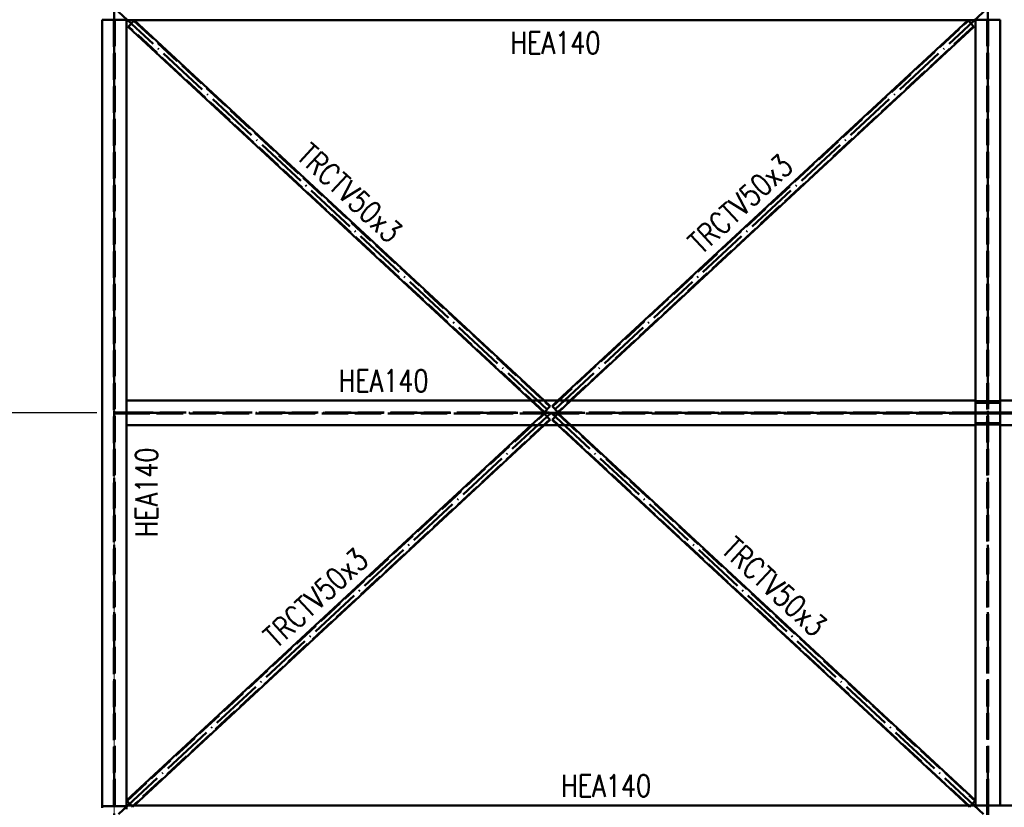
# Paper-space layout 'Layout1' of a CAD drawing. Extents: x -2 to 935, y -36 to 422.
# Tile 5 of 53: x 63 to 175, y 206 to 296. Entities that reach past the tile are written whole.
import ezdxf

# ---------------------------------------------------------------- set-up
doc = ezdxf.new("R2010")
doc.units = 0
for name, pattern in [('ACAD_ISO02W100', [15, 12, -3]), ('ACAD_ISO04W100', [30.5, 24, -3, 0.5, -3]), ('HP_01_CER_B', [8, 5, -1, 1, -1])]:
    doc.linetypes.add(name, pattern=pattern)
doc.layers.get('0').update_dxf_attribs({"linetype": 'CONTINUOUS'})
doc.layers.get('DEFPOINTS').update_dxf_attribs({"color": 132, "linetype": 'CONTINUOUS'})
for name, color, linetype, lineweight in [('SS_1.ET-HALA_TaO-RASTR', 7, 'HP_01_CER_B', 13), ('SS_2.ET-HALA_TaO-VESTAVBA_A1÷B2-VAZBA2', 51, 'CONTINUOUS', 50), ('SS_KOTY', 3, 'CONTINUOUS', 25), ('SS_POPIS_PROFILU', 13, 'CONTINUOUS', 25)]:
    doc.layers.add(name, color=color, linetype=linetype, lineweight=lineweight)
doc.styles.add('ROMANS', font='romans.shx', dxfattribs={"width": 0.8})
doc.styles.add('romans.shx', font='romans.shx', dxfattribs={"height": 5})
doc.dimstyles.new('A-1_(2.5)_50AS', dxfattribs={"dimtxt": 2.5, "dimasz": 2, "dimexe": 1, "dimexo": 2, "dimgap": 0, "dimtad": 0, "dimdec": 1, "dimlfac": 50, "dimrnd": 1, "dimtxsty": 'ROMANS', "dimblk1": 'OBLIQUE', "dimblk2": 'OBLIQUE', "dimsah": 1, "dimcen": 2, "dimclrd": 256, "dimclre": 256, "dimclrt": 256, "dimadec": 1, "dimazin": 2, "dimtfac": 0.714286, "dimtdec": 1, "dimtmove": 0, "dimatfit": 3, "dimldrblk": 'OPEN', "dimfxl": 1, "dimtvp": 1.142857, "dimtfill": 1, "dimtolj": 1, "dimlwd": -1, "dimlwe": -1, "dimarcsym": 0})

# ---------------------------------------------------------------- blocks, each defined once
blk = doc.blocks.new('_Oblique')
at = {"color": 0, "linetype": 'ByBlock', "lineweight": -2}
blk.add_line((-0.5, -0.5), (0.5, 0.5), dxfattribs=at)
blk = doc.blocks.new('*D18')
at = {"layer": 'DEFPOINTS', "color": 0, "transparency": 16777216}
for p in [(57.03, 250.97), (73.54, 250.97, -9800), (73.54, 204.97, -9801.32)]:
    blk.add_point(p, dxfattribs=at)
at = {"layer": 'SS_KOTY', "transparency": 16777216}
for p, q in [((71.54, 250.97), (56.03, 250.97)), ((57.03, 204.97), (57.03, 250.97)), ((71.54, 204.97), (56.03, 204.97))]:
    blk.add_line(p, q, dxfattribs=at)
at = {"layer": 'SS_KOTY', "transparency": 16777216, "xscale": 2, "yscale": 2, "zscale": 2}
for p, rotation in [((57.03, 250.97), 90), ((57.03, 204.97), 270)]:
    blk.add_blockref('_Oblique', p, dxfattribs=dict(at, rotation=rotation))
at = {"layer": 'SS_KOTY', "transparency": 16777216, "insert": (54.17, 227.97), "char_height": 2.5, "attachment_point": 5, "rotation": 90, "style": 'ROMANS', "bg_fill": 3, "box_fill_scale": 1.1, "bg_fill_color": 256, "bg_fill_true_color": 13158600, "bg_fill_transparency": 0}
blk.add_mtext('\\A1;2300', dxfattribs=at)
blk = doc.blocks.new('_OPEN')
at = {"color": 0, "linetype": 'ByBlock'}
for p, q in [((-1, 0.167), (0, 0)), ((0, 0), (-1, -0.167)), ((0, 0), (-1, 0))]:
    blk.add_line(p, q, dxfattribs=at)
blk = doc.blocks.new('*D19')
at = {"layer": 'DEFPOINTS', "color": 0, "transparency": 16777216}
for p in [(57.03, 296.97), (73.54, 296.97, -9801.32), (73.54, 250.97, -9800)]:
    blk.add_point(p, dxfattribs=at)
at = {"layer": 'SS_KOTY', "transparency": 16777216}
for p, q in [((71.54, 296.97), (56.03, 296.97)), ((57.03, 250.97), (57.03, 296.97)), ((71.54, 250.97), (56.03, 250.97))]:
    blk.add_line(p, q, dxfattribs=at)
at = {"layer": 'SS_KOTY', "transparency": 16777216, "xscale": 2, "yscale": 2, "zscale": 2}
for p, rotation in [((57.03, 296.97), 90), ((57.03, 250.97), 270)]:
    blk.add_blockref('_Oblique', p, dxfattribs=dict(at, rotation=rotation))
at = {"layer": 'SS_KOTY', "transparency": 16777216, "insert": (54.17, 273.97), "char_height": 2.5, "attachment_point": 5, "rotation": 90, "style": 'ROMANS', "bg_fill": 3, "box_fill_scale": 1.1, "bg_fill_color": 256, "bg_fill_true_color": 13158600, "bg_fill_transparency": 0}
blk.add_mtext('\\A1;2300', dxfattribs=at)
blk = doc.blocks.new('*D21')
at = {"layer": 'DEFPOINTS', "color": 0, "transparency": 16777216}
for p in [(73.54, 296.97, -9801.32), (51.03, 204.97), (73.54, 204.97, -9801.32)]:
    blk.add_point(p, dxfattribs=at)
at = {"layer": 'SS_KOTY', "transparency": 16777216}
for p, q in [((71.54, 296.97), (50.03, 296.97)), ((51.03, 296.97), (51.03, 204.97)), ((71.54, 204.97), (50.03, 204.97))]:
    blk.add_line(p, q, dxfattribs=at)
at = {"layer": 'SS_KOTY', "transparency": 16777216, "xscale": 2, "yscale": 2, "zscale": 2}
for p, rotation in [((51.03, 296.97), 90), ((51.03, 204.97), 270)]:
    blk.add_blockref('_Oblique', p, dxfattribs=dict(at, rotation=rotation))
at = {"layer": 'SS_KOTY', "transparency": 16777216, "insert": (48.17, 250.97), "char_height": 2.5, "attachment_point": 5, "rotation": 90, "style": 'ROMANS', "bg_fill": 3, "box_fill_scale": 1.1, "bg_fill_color": 256, "bg_fill_true_color": 13158600, "bg_fill_transparency": 0}
blk.add_mtext('\\A1;4600', dxfattribs=at)
blk = doc.blocks.new('*D23')
at = {"layer": 'DEFPOINTS', "color": 0, "transparency": 16777216}
for p in [(64.54, 325.97, -9790), (45.03, 65.97), (64.54, 65.97, -9790)]:
    blk.add_point(p, dxfattribs=at)
at = {"layer": 'SS_KOTY', "transparency": 16777216}
for p, q in [((62.54, 325.97), (44.03, 325.97)), ((45.03, 325.97), (45.03, 65.97)), ((62.54, 65.97), (44.03, 65.97))]:
    blk.add_line(p, q, dxfattribs=at)
at = {"layer": 'SS_KOTY', "transparency": 16777216, "xscale": 2, "yscale": 2, "zscale": 2}
for p, rotation in [((45.03, 325.97), 90), ((45.03, 65.97), 270)]:
    blk.add_blockref('_Oblique', p, dxfattribs=dict(at, rotation=rotation))
at = {"layer": 'SS_KOTY', "transparency": 16777216, "insert": (42.17, 195.97), "char_height": 2.5, "attachment_point": 5, "rotation": 90, "style": 'ROMANS', "bg_fill": 3, "box_fill_scale": 1.1, "bg_fill_color": 256, "bg_fill_true_color": 13158600, "bg_fill_transparency": 0}
blk.add_mtext('\\A1;13000', dxfattribs=at)
blk = doc.blocks.new('*D26')
at = {"layer": 'DEFPOINTS', "color": 0, "transparency": 16777216}
for p in [(300.74, 337), (172.74, 296.97, -9801.32), (300.74, 250.97, -9800)]:
    blk.add_point(p, dxfattribs=at)
at = {"layer": 'SS_KOTY', "transparency": 16777216}
for p, q in [((172.74, 298.97), (172.74, 338)), ((300.74, 252.97), (300.74, 338)), ((172.74, 337), (300.74, 337))]:
    blk.add_line(p, q, dxfattribs=at)
at = {"layer": 'SS_KOTY', "transparency": 16777216, "xscale": 2, "yscale": 2, "zscale": 2, "rotation": 180}
blk.add_blockref('_Oblique', (172.74, 337), dxfattribs=at)
at = {"layer": 'SS_KOTY', "transparency": 16777216, "xscale": 2, "yscale": 2, "zscale": 2}
blk.add_blockref('_Oblique', (300.74, 337), dxfattribs=at)
at = {"layer": 'SS_KOTY', "transparency": 16777216, "insert": (236.74, 339.86), "char_height": 2.5, "attachment_point": 5, "style": 'ROMANS', "bg_fill": 3, "box_fill_scale": 1.1, "bg_fill_color": 256, "bg_fill_true_color": 13158600, "bg_fill_transparency": 0}
blk.add_mtext('\\A1;6400', dxfattribs=at)
blk = doc.blocks.new('*D27')
at = {"layer": 'DEFPOINTS', "color": 0, "transparency": 16777216}
for p in [(214.74, 331), (172.74, 296.97, -9801.32), (214.74, 250.97, -9800.8)]:
    blk.add_point(p, dxfattribs=at)
at = {"layer": 'SS_KOTY', "transparency": 16777216}
for p, q in [((172.74, 298.97), (172.74, 332)), ((214.74, 252.97), (214.74, 332)), ((172.74, 331), (214.74, 331))]:
    blk.add_line(p, q, dxfattribs=at)
at = {"layer": 'SS_KOTY', "transparency": 16777216, "xscale": 2, "yscale": 2, "zscale": 2, "rotation": 180}
blk.add_blockref('_Oblique', (172.74, 331), dxfattribs=at)
at = {"layer": 'SS_KOTY', "transparency": 16777216, "xscale": 2, "yscale": 2, "zscale": 2}
blk.add_blockref('_Oblique', (214.74, 331), dxfattribs=at)
at = {"layer": 'SS_KOTY', "transparency": 16777216, "insert": (193.74, 333.86), "char_height": 2.5, "attachment_point": 5, "style": 'ROMANS', "bg_fill": 3, "box_fill_scale": 1.1, "bg_fill_color": 256, "bg_fill_true_color": 13158600, "bg_fill_transparency": 0}
blk.add_mtext('\\A1;2100', dxfattribs=at)

psp = doc.layouts.get("Layout1")

# ---------------------------------------------------------------- linework, layer by layer
at = {"layer": 'SS_2.ET-HALA_TaO-VESTAVBA_A1÷B2-VAZBA2', "color": 1, "linetype": 'Continuous', "ltscale": 0.25}
for p, q in [((74.9392, 295.6403), (74.9392, 206.3703)), ((75.7432, 295.5263), (75.1041, 294.8371)), ((75.784, 295.5703), (75.7432, 295.5263)), ((122.3649, 252.3703), (75.784, 295.5703)), ((123.9134, 252.3703), (170.4943, 295.5703)), ((171.1335, 294.8811), (170.4943, 295.5703)), ((120.8943, 252.3703), (75.1041, 294.8371)), ((125.384, 252.3703), (171.1743, 294.8371)), ((171.1743, 294.8371), (171.1335, 294.8811)), ((74.9392, 249.5703), (171.3392, 249.5703)), ((74.9392, 206.9506), (120.8943, 249.5703)), ((75.784, 206.3703), (122.3649, 249.5703)), ((170.4943, 206.3703), (123.9134, 249.5703)), ((171.3392, 206.9506), (125.384, 249.5703)), ((174.1392, 249.5703), (174.1392, 206.3703)), ((174.1392, 249.5703), (299.3392, 249.5703)), ((74.9392, 206.9506), (75.4774, 206.3703)), ((170.8009, 206.3703), (171.3392, 206.9506)), ((170.8009, 206.3703), (171.2984, 206.9066)), ((185.7392, 206.3703), (74.9392, 206.3703)), ((74.9392, 206.3703), (74.9392, 205.9703))]:
    psp.add_line(p, q, dxfattribs=at)
at = {"layer": 'SS_2.ET-HALA_TaO-VESTAVBA_A1÷B2-VAZBA2', "color": 3, "linetype": 'ACAD_ISO02W100', "ltscale": 0.25}
for p, q in [((75.784, 295.5703), (75.7432, 295.5263)), ((75.7432, 295.5263), (122.9838, 251.7145)), ((123.2946, 251.7145), (170.5351, 295.5263)), ((122.3854, 251.0693), (75.1448, 294.8811)), ((171.1335, 294.8811), (123.893, 251.0693)), ((171.1335, 294.8811), (125.2958, 252.3703)), ((171.1743, 294.8371), (171.1335, 294.8811)), ((122.3446, 251.0253), (120.8943, 252.3703)), ((122.3446, 251.0253), (123.0246, 251.7585)), ((123.0246, 251.7585), (122.3649, 252.3703)), ((123.2538, 251.7585), (123.9134, 252.3703)), ((123.2538, 251.7585), (123.9338, 251.0253)), ((123.9338, 251.0253), (125.384, 252.3703)), ((74.8392, 251.0253), (74.9099, 251.0253)), ((74.8392, 251.0253), (74.8392, 250.9153)), ((74.9099, 250.9153), (74.8392, 250.9153)), ((74.9099, 251.0253), (74.9392, 251.0253)), ((74.9392, 250.9153), (74.9099, 250.9153)), ((74.98, 206.9066), (122.3854, 250.8713)), ((120.8943, 249.5703), (122.3446, 250.9153)), ((123.0246, 250.1821), (122.3446, 250.9153)), ((123.9338, 250.9153), (123.2538, 250.1821)), ((123.9338, 250.9153), (123.893, 250.8713)), ((125.384, 249.5703), (123.9338, 250.9153)), ((122.9838, 250.2261), (75.5784, 206.2614)), ((122.3649, 249.5703), (123.0246, 250.1821)), ((123.0246, 250.1821), (122.9838, 250.2261)), ((123.9134, 249.5703), (123.2538, 250.1821)), ((170.7, 206.2614), (123.2946, 250.2261)), ((172.4442, 249.8103), (171.3392, 249.8103)), ((174.1392, 249.6403), (171.3392, 249.6403)), ((174.1392, 249.8103), (173.0342, 249.8103)), ((75.4774, 206.3703), (75.6192, 206.2174)), ((75.6958, 206.3703), (75.5784, 206.2614)), ((75.6192, 206.2174), (75.784, 206.3703)), ((170.6592, 206.2174), (170.4943, 206.3703)), ((170.6592, 206.2174), (170.8009, 206.3703)), ((170.6592, 206.2174), (170.8009, 206.3703)), ((170.7, 206.2614), (170.8009, 206.3703)), ((172.6842, 206.341), (172.6842, 206.3703)), ((172.6842, 206.2703), (172.6842, 206.341)), ((172.6842, 206.2703), (172.7942, 206.2703)), ((172.6842, 205.0253), (172.6842, 206.2703)), ((172.7942, 206.3703), (172.7942, 206.341)), ((172.7942, 206.341), (172.7942, 206.2703)), ((172.7942, 206.2703), (172.7942, 205.0253))]:
    psp.add_line(p, q, dxfattribs=at)
at = {"layer": 'SS_2.ET-HALA_TaO-VESTAVBA_A1÷B2-VAZBA2', "color": 3, "linetype": 'ACAD_ISO02W100', "ltscale": 0.25, "extrusion": (-1.88363e-13, 4.54747e-13, -1)}
psp.add_arc((-172.4442, 250.0503), 0.24, 180, 270, dxfattribs=at)
at = {"layer": 'SS_2.ET-HALA_TaO-VESTAVBA_A1÷B2-VAZBA2', "color": 3, "linetype": 'ACAD_ISO02W100', "ltscale": 0.25, "extrusion": (4.54747e-13, 1.88363e-13, -1)}
psp.add_arc((-173.0342, 250.0503), 0.24, 270, 0, dxfattribs=at)

# ---------------------------------------------------------------- texts
at = {"layer": 'SS_POPIS_PROFILU', "color": 13, "style": 'romans.shx', "width": 0.8}
for p in [(118.546, 291.7735), (99.0258, 253.3803), (124.3004, 207.3803)]:
    psp.add_text('HEA140', height=2.5, dxfattribs=at).set_placement(p)
for s, rotation, p in [('TRCTV50x3', 317.156563, (94.1095, 279.9674)), ('TRCTV50x3', 42.843437, (140.198, 268.8654)), ('HEA140', 90, (78.4602, 236.8388)), ('TRCTV50x3', 317.156563, (142.3417, 235.236)), ('TRCTV50x3', 42.843437, (91.9658, 224.134))]:
    psp.add_text(s, height=2.5, rotation=rotation, dxfattribs=at).set_placement(p)

# ---------------------------------------------------------------- dimensions: what is measured, and where the dimension line sits
at = {"layer": 'SS_KOTY'}
dim = psp.add_linear_dim(base=(300.7392, 337.0029), p1=(172.7392, 296.9703, -9801.32), p2=(300.7392, 250.9703, -9800), dimstyle='A-1_(2.5)_50AS', override={"dimtmove": 1}, dxfattribs=at)
dim.commit()
dim.dimension.update_dxf_attribs({"geometry": '*D26', "text_midpoint": (236.7392, 339.86)})
dim = psp.add_linear_dim(base=(57.0305, 250.9703), p1=(73.5392, 204.9703, -9801.32), p2=(73.5392, 250.9703, -9800), angle=90, dimstyle='A-1_(2.5)_50AS', override={"dimtmove": 1}, dxfattribs=at)
dim.commit()
dim.dimension.update_dxf_attribs({"geometry": '*D18', "text_midpoint": (54.1734, 227.9703)})

# ---------------------------------------------------------------- next in the draw order: dimensions: what is measured, and where the dimension line sits
dim = psp.add_linear_dim(base=(214.7392, 331.0029), p1=(172.7392, 296.9703, -9801.32), p2=(214.7392, 250.9703, -9800.8), dimstyle='A-1_(2.5)_50AS', dxfattribs=at)
dim.commit()
dim.dimension.update_dxf_attribs({"geometry": '*D27', "text_midpoint": (193.7392, 333.86)})
dim = psp.add_linear_dim(base=(57.0305, 296.9703), p1=(73.5392, 250.9703, -9800), p2=(73.5392, 296.9703, -9801.32), angle=90, dimstyle='A-1_(2.5)_50AS', override={"dimtmove": 1}, dxfattribs=at)
dim.commit()
dim.dimension.update_dxf_attribs({"geometry": '*D19', "text_midpoint": (54.1734, 273.9703)})

# ---------------------------------------------------------------- next in the draw order: linework, layer by layer
at = {"layer": 'SS_2.ET-HALA_TaO-VESTAVBA_A1÷B2-VAZBA2', "color": 7, "linetype": 'ACAD_ISO04W100', "ltscale": 0.25}
for p, q in [((172.7392, 296.9703), (123.1392, 250.9703)), ((172.7392, 296.9703), (172.7392, 204.9703)), ((123.1392, 250.9703), (172.7392, 204.9703)), ((300.7392, 250.9703), (172.7392, 250.9703))]:
    psp.add_line(p, q, dxfattribs=at)
at = {"layer": 'SS_2.ET-HALA_TaO-VESTAVBA_A1÷B2-VAZBA2', "color": 1, "linetype": 'Continuous', "ltscale": 0.25}
for p, q in [((74.9392, 295.5703), (171.3392, 295.5703)), ((174.1392, 295.6403), (171.3392, 295.6403)), ((171.3392, 206.3703), (171.3392, 295.6403)), ((174.1392, 295.6403), (174.1392, 252.3703)), ((171.3392, 252.3703), (74.9392, 252.3703)), ((299.3392, 252.3703), (174.1392, 252.3703)), ((174.1392, 252.3703), (174.1392, 249.5703))]:
    psp.add_line(p, q, dxfattribs=at)
at = {"layer": 'SS_2.ET-HALA_TaO-VESTAVBA_A1÷B2-VAZBA2', "color": 3, "linetype": 'ACAD_ISO02W100', "ltscale": 0.25}
for p, q in [((172.6842, 206.3703), (172.6842, 295.6403)), ((172.7942, 295.6403), (172.7942, 206.3703)), ((171.3392, 252.3003), (174.1392, 252.3003)), ((171.3392, 252.1303), (172.4442, 252.1303)), ((173.0342, 252.1303), (174.1392, 252.1303)), ((74.9392, 251.0253), (171.3392, 251.0253)), ((171.3392, 250.9153), (74.9392, 250.9153)), ((123.893, 250.8713), (171.2984, 206.9066)), ((171.3392, 251.0253), (171.3685, 251.0253)), ((171.3685, 250.9153), (171.3392, 250.9153)), ((171.3685, 251.0253), (171.4392, 251.0253)), ((171.4392, 250.9153), (171.3685, 250.9153)), ((171.4392, 251.0253), (172.6842, 251.0253)), ((171.4392, 250.9153), (171.4392, 251.0253)), ((172.6842, 250.9153), (171.4392, 250.9153)), ((172.7942, 251.0253), (174.0392, 251.0253)), ((174.0392, 250.9153), (172.7942, 250.9153)), ((174.0392, 251.0253), (174.1099, 251.0253)), ((174.0392, 251.0253), (174.0392, 250.9153)), ((174.1099, 250.9153), (174.0392, 250.9153)), ((174.1099, 251.0253), (174.1392, 251.0253)), ((174.1392, 250.9153), (174.1099, 250.9153)), ((174.1392, 251.0253), (300.6842, 251.0253)), ((300.6842, 250.9153), (174.1392, 250.9153))]:
    psp.add_line(p, q, dxfattribs=at)
at = {"layer": 'SS_2.ET-HALA_TaO-VESTAVBA_A1÷B2-VAZBA2', "color": 3, "linetype": 'ACAD_ISO02W100', "ltscale": 0.25, "extrusion": (-1.25575e-13, -3.03165e-13, -1)}
psp.add_arc((-172.4442, 251.8903), 0.24, 90, 180, dxfattribs=at)
at = {"layer": 'SS_2.ET-HALA_TaO-VESTAVBA_A1÷B2-VAZBA2', "color": 3, "linetype": 'ACAD_ISO02W100', "ltscale": 0.25, "extrusion": (3.03165e-13, -1.25575e-13, -1)}
psp.add_arc((-173.0342, 251.8903), 0.24, 0, 90, dxfattribs=at)

# ---------------------------------------------------------------- next in the draw order: dimensions: what is measured, and where the dimension line sits
at = {"layer": 'SS_KOTY'}
dim = psp.add_linear_dim(base=(51.0305, 204.9703), p1=(73.5392, 296.9703, -9801.32), p2=(73.5392, 204.9703, -9801.32), angle=90, dimstyle='A-1_(2.5)_50AS', dxfattribs=at)
dim.commit()
dim.dimension.update_dxf_attribs({"geometry": '*D21', "text_midpoint": (48.1734, 250.9703)})

# ---------------------------------------------------------------- next in the draw order: linework, layer by layer
at = {"layer": 'SS_1.ET-HALA_TaO-RASTR', "linetype": 'ACAD_ISO04W100', "ltscale": 0.25}
psp.add_line((73.5392, 40.9703), (73.5392, 354.7067), dxfattribs=at)
at = {"layer": 'SS_2.ET-HALA_TaO-VESTAVBA_A1÷B2-VAZBA2', "color": 7, "linetype": 'ACAD_ISO04W100', "ltscale": 0.25}
for p, q in [((73.5392, 296.9703), (123.1392, 250.9703)), ((73.5392, 296.9703), (73.5392, 204.9703)), ((172.7392, 250.9703), (73.5392, 250.9703)), ((123.1392, 250.9703), (73.5392, 204.9703))]:
    psp.add_line(p, q, dxfattribs=at)
at = {"layer": 'SS_2.ET-HALA_TaO-VESTAVBA_A1÷B2-VAZBA2', "color": 1, "linetype": 'Continuous', "ltscale": 0.25}
for p, q in [((74.9392, 295.6403), (72.1392, 295.6403)), ((72.1392, 295.6403), (72.1392, 206.3003)), ((72.1392, 206.3003), (74.9392, 206.3003)), ((72.1392, 206.3003), (72.1392, 206.1303))]:
    psp.add_line(p, q, dxfattribs=at)
at = {"layer": 'SS_2.ET-HALA_TaO-VESTAVBA_A1÷B2-VAZBA2', "color": 3, "linetype": 'ACAD_ISO02W100', "ltscale": 0.25}
for p, q in [((73.4842, 206.3003), (73.4842, 295.6403)), ((73.5942, 295.6403), (73.5942, 206.3003)), ((73.5942, 251.0253), (74.8392, 251.0253)), ((74.8392, 250.9153), (73.5942, 250.9153))]:
    psp.add_line(p, q, dxfattribs=at)

# ---------------------------------------------------------------- next in the draw order: dimensions: what is measured, and where the dimension line sits
at = {"layer": 'SS_KOTY'}
dim = psp.add_linear_dim(base=(45.0305, 65.9703), p1=(64.5392, 325.9703, -9790), p2=(64.5392, 65.9703, -9790), angle=90, dimstyle='A-1_(2.5)_50AS', dxfattribs=at)
dim.commit()
dim.dimension.update_dxf_attribs({"geometry": '*D23', "text_midpoint": (42.1734, 195.9703)})

doc.saveas('drawing.dxf')
